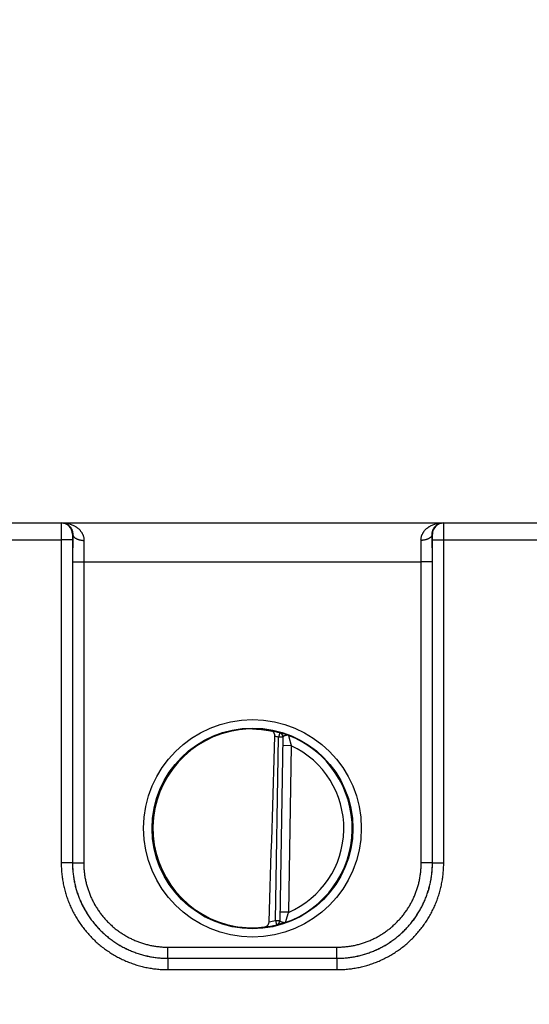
# Model space of a CAD drawing. Header units: inches. Extents: x 0 to 34, y 0 to 22.
# Tile 147 of 224: x 12.1 to 13, y 11.7 to 13.5. Entities that reach past the tile are written whole.
import ezdxf

# ---------------------------------------------------------------- set-up
doc = ezdxf.new("R2010")
doc.units = ezdxf.units.IN
doc.header["$LTSCALE"] = 1.87
doc.header["$MEASUREMENT"] = 0
doc.layers.get('0').update_dxf_attribs({"linetype": 'CONTINUOUS'})
doc.layers.add('DIMENSIONS', color=7, linetype='CONTINUOUS')
doc.styles.get("Standard").update_dxf_attribs({"font": 'txt', "width": 0.8})
doc.dimstyles.new('DIMSTYLE_1', dxfattribs={"dimtxt": 0.125, "dimasz": 0.18, "dimexe": 0.125, "dimexo": 0.0625, "dimgap": 0.03125, "dimtad": 0, "dimtih": 1, "dimtoh": 1, "dimdec": 3, "dimzin": 4, "dimdsep": 46, "dimtxsty": 'STANDARD', "dimblk": '_FILLED', "dimblk1": '_FILLED', "dimblk2": '_FILLED', "dimcen": 0.09, "dimadec": 0, "dimazin": 0, "dimtp": 0.01, "dimtm": 0.01, "dimtfac": 1, "dimtdec": 3, "dimtofl": 0, "dimtmove": 0, "dimatfit": 3, "dimldrblk": '_FILLED', "dimfxl": 1, "dimtolj": 1, "dimtzin": 4, "dimarcsym": 0})

# ---------------------------------------------------------------- blocks, each defined once
blk = doc.blocks.new('*D2')
at = {"layer": 'DIMENSIONS', "color": 2, "linetype": 'CONTINUOUS'}
blk.add_line((21.6467, 10.9372), (21.6467, 13.2512), dxfattribs=at)
at = {"layer": 'DIMENSIONS', "color": 2, "linetype": 'CONTINUOUS', "insert": (21.5842, 13.3137), "char_height": 0.125, "width": 1.525, "attachment_point": 1, "rotation": 90, "line_spacing_factor": 0.9}
blk.add_mtext('15.994{\\Ftxt.shx;\\W1.000000;\\H0.125000; }[406.25]', dxfattribs=at)
blk = doc.blocks.new('_FILLED')
at = {"color": 0, "linetype": 'BYBLOCK'}
blk.add_solid([(0, 0), (-1, 0.1736), (-1, -0.1736)], dxfattribs=at)

msp = doc.modelspace()

# ---------------------------------------------------------------- linework, layer by layer
at = {"color": 7, "linetype": 'CONTINUOUS'}
for p, q in [((8.2397, 12.5637), (21.6022, 12.5637)), ((12.1894, 12.5637), (12.1892, 12.5334)), ((12.8702, 12.5334), (12.87, 12.5637)), ((12.2094, 12.5437), (12.2092, 12.5336)), ((12.2097, 12.5437), (12.2094, 12.5437)), ((12.2097, 12.5437), (12.2094, 12.4945)), ((12.85, 12.5437), (12.8497, 12.5437)), ((12.8499, 12.4945), (12.8497, 12.5437)), ((12.8502, 12.5336), (12.85, 12.5437)), ((11.9402, 12.5334), (12.1892, 12.5334)), ((12.2092, 12.5336), (12.1892, 12.5334)), ((12.1892, 12.5334), (12.1893, 11.9581)), ((12.2092, 12.5336), (12.2093, 11.9583)), ((12.2297, 12.5326), (12.2294, 12.4943)), ((12.8299, 12.4943), (12.8297, 12.5326)), ((12.8501, 11.9583), (12.8502, 12.5336)), ((12.8502, 12.5336), (12.8702, 12.5334)), ((12.8701, 11.9581), (12.8702, 12.5334)), ((12.8702, 12.5334), (13.1192, 12.5334)), ((12.2094, 12.4945), (12.2094, 11.9583)), ((12.2094, 12.4945), (12.2294, 12.4943)), ((12.2294, 12.4943), (12.2294, 11.9582)), ((12.2294, 12.4943), (12.8299, 12.4943)), ((12.8499, 12.4945), (12.8299, 12.4943)), ((12.83, 11.9582), (12.8299, 12.4943)), ((12.85, 11.9583), (12.8499, 12.4945)), ((12.5783, 12.1896), (12.5761, 12.182)), ((12.5783, 12.19), (12.5783, 12.1896)), ((12.5704, 11.8558), (12.5761, 12.182)), ((12.584, 12.1819), (12.5761, 12.182)), ((12.584, 12.1823), (12.5783, 11.8553)), ((12.5988, 12.1668), (12.5838, 12.1671)), ((12.5988, 12.1668), (12.5936, 11.8702)), ((12.2093, 11.9582), (12.1893, 11.9581)), ((12.2093, 11.9583), (12.2094, 11.9583)), ((12.2094, 11.9583), (12.2294, 11.9582)), ((12.85, 11.9583), (12.83, 11.9582)), ((12.8501, 11.9583), (12.85, 11.9583)), ((12.8501, 11.9582), (12.8701, 11.9581)), ((12.5936, 11.8702), (12.5786, 11.8705)), ((12.5704, 11.8558), (12.5724, 11.8481)), ((12.5704, 11.8558), (12.5783, 11.8557)), ((12.5723, 11.8478), (12.5724, 11.8481)), ((12.3793, 11.7883), (12.3793, 11.8082)), ((12.3793, 11.8082), (12.68, 11.8082)), ((12.68, 11.7883), (12.68, 11.8082)), ((12.3793, 11.7883), (12.3793, 11.7681)), ((12.3793, 11.7883), (12.6801, 11.7883)), ((12.3793, 11.7883), (12.68, 11.7883)), ((12.6801, 11.7883), (12.6801, 11.7681)), ((12.3793, 11.7681), (12.6801, 11.7681))]:
    msp.add_line(p, q, dxfattribs=at)
for centre, radius in [((12.5297, 12.0198), 0.1937), ((12.5297, 12.0196), 0.1787)]:
    msp.add_circle(centre, radius, dxfattribs=at)
for centre, radius, start, end in [((12.1894, 12.5437), 0.02, 359.995, 89.995), ((12.87, 12.5437), 0.02, 90.005, 180.005), ((12.5288, 12.0267), 0.1701, 89.6908, 97.6004), ((12.5297, 12.0197), 0.1768, 74.0306, 78.9352), ((12.5762, 12.1824), 0.00787, 359.0042, 74.0707), ((12.5761, 12.182), 0.00787, 359.0003, 74.039), ((-111.9494, 15.8997), 124.5744, 358.138661, 358.290676), ((12.5297, 12.0197), 0.1689, 74.0306, 76.3334), ((12.5297, 12.0197), 0.1776, 289.2043, 68.7983), ((12.5297, 12.0197), 0.1626, 293.1447, 64.8553), ((12.5297, 12.0197), 0.1689, 280.0967, 283.9685), ((12.5704, 11.8554), 0.00787, 283.9293, 358.9958), ((12.5705, 11.8558), 0.00787, 283.9611, 358.9997), ((12.5285, 12.0126), 0.1699, 260.3962, 270.3988), ((12.5286, 12.0086), 0.1659, 270.3796, 277.8481), ((12.5297, 12.0197), 0.1768, 277.0061, 283.9694)]:
    msp.add_arc(centre, radius, start, end, dxfattribs=at)
msp.add_ellipse((12.5297, 12.0197), major_axis=(0, 0.1771), ratio=1, start_param=0.132587, end_param=2.974099, dxfattribs=at)
for points, knots in [([(12.191, 12.5637), (12.1915, 12.5637), (12.1925, 12.5636), (12.1941, 12.5634), (12.1956, 12.5631), (12.1971, 12.5626), (12.1986, 12.562), (12.2, 12.5613), (12.2014, 12.5604), (12.2028, 12.5593), (12.2041, 12.5581), (12.2051, 12.557), (12.2059, 12.556), (12.2067, 12.5549), (12.2076, 12.5534), (12.2085, 12.5513), (12.2092, 12.549), (12.2096, 12.5469), (12.2097, 12.5451), (12.2097, 12.5442), (12.2097, 12.5437)], [0, 0, 0, 0, 0.050172, 0.100548, 0.151326, 0.202718, 0.254965, 0.3083, 0.363016, 0.419433, 0.477904, 0.538902, 0.570508, 0.602949, 0.670715, 0.743014, 0.820987, 0.906009, 0.951758, 1, 1, 1, 1]), ([(12.191, 12.5637), (12.1921, 12.5637), (12.1942, 12.5636), (12.1974, 12.5633), (12.2006, 12.5627), (12.2038, 12.562), (12.2069, 12.561), (12.2099, 12.5598), (12.2124, 12.5586), (12.2143, 12.5575), (12.2157, 12.5566), (12.2171, 12.5557), (12.2184, 12.5547), (12.2197, 12.5536), (12.221, 12.5524), (12.2222, 12.5512), (12.2233, 12.5499), (12.2244, 12.5485), (12.2252, 12.5473), (12.2259, 12.5463), (12.2265, 12.5453), (12.2272, 12.5439), (12.2278, 12.5425), (12.2283, 12.5413), (12.2287, 12.5401), (12.2291, 12.5386), (12.2295, 12.5366), (12.2297, 12.5346), (12.2297, 12.5333), (12.2297, 12.5326)], [0, 0, 0, 0, 0.058435, 0.116917, 0.175497, 0.234242, 0.293205, 0.352466, 0.412123, 0.442133, 0.472283, 0.502597, 0.533097, 0.5638, 0.59473, 0.625925, 0.657424, 0.689259, 0.721473, 0.73774, 0.754123, 0.787263, 0.820952, 0.838024, 0.855259, 0.890248, 0.925992, 0.962556, 1, 1, 1, 1]), ([(12.8297, 12.5326), (12.8296, 12.5333), (12.8297, 12.5346), (12.8299, 12.5366), (12.8303, 12.5386), (12.8307, 12.5401), (12.8311, 12.5413), (12.8315, 12.5425), (12.8322, 12.5439), (12.8329, 12.5453), (12.8335, 12.5463), (12.8341, 12.5473), (12.835, 12.5485), (12.836, 12.5499), (12.8372, 12.5512), (12.8384, 12.5524), (12.8397, 12.5536), (12.841, 12.5547), (12.8423, 12.5557), (12.8437, 12.5566), (12.8451, 12.5575), (12.847, 12.5586), (12.8494, 12.5598), (12.8525, 12.561), (12.8556, 12.562), (12.8587, 12.5627), (12.8619, 12.5633), (12.8651, 12.5636), (12.8673, 12.5637), (12.8684, 12.5637)], [0, 0, 0, 0, 0.037444, 0.074008, 0.109752, 0.144741, 0.161976, 0.179048, 0.212737, 0.245877, 0.26226, 0.278527, 0.310741, 0.342576, 0.374075, 0.40527, 0.4362, 0.466903, 0.497403, 0.527717, 0.557867, 0.587877, 0.647534, 0.706795, 0.765758, 0.824503, 0.883083, 0.941565, 1, 1, 1, 1]), ([(12.8497, 12.5437), (12.8496, 12.5442), (12.8497, 12.5451), (12.8498, 12.5469), (12.8502, 12.549), (12.8509, 12.5513), (12.8518, 12.5534), (12.8527, 12.5549), (12.8534, 12.556), (12.8542, 12.557), (12.8552, 12.5581), (12.8566, 12.5593), (12.8579, 12.5604), (12.8593, 12.5613), (12.8608, 12.562), (12.8623, 12.5626), (12.8638, 12.5631), (12.8653, 12.5634), (12.8668, 12.5636), (12.8678, 12.5637), (12.8684, 12.5637)], [0, 0, 0, 0, 0.048242, 0.093991, 0.179013, 0.256986, 0.329285, 0.397051, 0.429492, 0.461098, 0.522096, 0.580567, 0.636984, 0.6917, 0.745035, 0.797282, 0.848674, 0.899452, 0.949828, 1, 1, 1, 1]), ([(12.2097, 12.5437), (12.2097, 12.5435), (12.2097, 12.5431), (12.2098, 12.5426), (12.21, 12.5421), (12.2101, 12.5415), (12.2104, 12.541), (12.2107, 12.5403), (12.2113, 12.5394), (12.2122, 12.5384), (12.2132, 12.5375), (12.2144, 12.5366), (12.2157, 12.5358), (12.2171, 12.5351), (12.2187, 12.5345), (12.2204, 12.5339), (12.2221, 12.5334), (12.224, 12.5331), (12.2258, 12.5328), (12.2278, 12.5326), (12.2291, 12.5326), (12.2297, 12.5326)], [0, 0, 0, 0, 0.021814, 0.043792, 0.066043, 0.08867, 0.111769, 0.135424, 0.184659, 0.236863, 0.292317, 0.351143, 0.413326, 0.478737, 0.547151, 0.618266, 0.691714, 0.767081, 0.843909, 0.921716, 1, 1, 1, 1]), ([(12.8497, 12.5437), (12.8496, 12.5435), (12.8496, 12.5431), (12.8495, 12.5426), (12.8494, 12.5421), (12.8492, 12.5415), (12.849, 12.541), (12.8486, 12.5403), (12.8481, 12.5394), (12.8472, 12.5384), (12.8462, 12.5375), (12.845, 12.5366), (12.8437, 12.5358), (12.8422, 12.5351), (12.8407, 12.5345), (12.839, 12.5339), (12.8372, 12.5334), (12.8354, 12.5331), (12.8335, 12.5328), (12.8316, 12.5326), (12.8303, 12.5326), (12.8297, 12.5326)], [0, 0, 0, 0, 0.021814, 0.043791, 0.066042, 0.088669, 0.111768, 0.135423, 0.184657, 0.236861, 0.292315, 0.351141, 0.413325, 0.478736, 0.54715, 0.618265, 0.691713, 0.76708, 0.843909, 0.921716, 1, 1, 1, 1]), ([(12.5297, 12.1968), (12.5329, 12.1968), (12.539, 12.1966), (12.5479, 12.1958), (12.556, 12.1946), (12.5612, 12.1937), (12.5636, 12.1931)], [0, 0, 0, 0, 0.27866, 0.540855, 0.7825, 1, 1, 1, 1]), ([(12.5696, 12.1838), (12.5696, 12.1841), (12.5696, 12.1847), (12.5695, 12.1856), (12.5694, 12.1865), (12.5691, 12.1876), (12.5687, 12.1886), (12.5682, 12.1896), (12.5679, 12.1902), (12.5674, 12.1908), (12.567, 12.1913), (12.5665, 12.1918), (12.5659, 12.1922), (12.5654, 12.1925), (12.5648, 12.1928), (12.5642, 12.193), (12.5638, 12.1931), (12.5636, 12.1931)], [0, 0, 0, 0, 0.076379, 0.151897, 0.225862, 0.297782, 0.434296, 0.498823, 0.560908, 0.620725, 0.678511, 0.734553, 0.789167, 0.842687, 0.895449, 0.947783, 1, 1, 1, 1]), ([(12.5939, 12.1852), (12.5936, 12.1853), (12.5932, 12.1855), (12.5927, 12.1857), (12.5921, 12.1859), (12.5915, 12.1861), (12.5907, 12.1864), (12.5899, 12.1867), (12.5889, 12.187), (12.5877, 12.1874), (12.5864, 12.1878), (12.5851, 12.1882), (12.5839, 12.1886), (12.5828, 12.1889), (12.5818, 12.1892), (12.5809, 12.1894), (12.5803, 12.1896), (12.5798, 12.1897), (12.5795, 12.1898), (12.5792, 12.1898), (12.579, 12.1899), (12.5789, 12.1899), (12.5788, 12.1899), (12.5787, 12.1899), (12.5786, 12.19), (12.5785, 12.19), (12.5785, 12.19), (12.5784, 12.19), (12.5784, 12.19), (12.5784, 12.19), (12.5784, 12.19), (12.5783, 12.19), (12.5783, 12.19), (12.5783, 12.19), (12.5783, 12.19), (12.5783, 12.19), (12.5783, 12.19), (12.5783, 12.19)], [0, 0, 0, 0, 0.053578, 0.080061, 0.106327, 0.158169, 0.209024, 0.258814, 0.307463, 0.401124, 0.489626, 0.572508, 0.649274, 0.719522, 0.782838, 0.838788, 0.88699, 0.908068, 0.927066, 0.943934, 0.958625, 0.965143, 0.971107, 0.976511, 0.981354, 0.985632, 0.989342, 0.992482, 0.995051, 0.996122, 0.997052, 0.997842, 0.998495, 0.999016, 0.999419, 0.999728, 1, 1, 1, 1]), ([(12.5939, 12.1852), (12.5938, 12.1852), (12.5937, 12.1853), (12.5935, 12.1853), (12.5933, 12.1854), (12.5931, 12.1854), (12.5929, 12.1855), (12.5927, 12.1855), (12.5923, 12.1855), (12.5919, 12.1855), (12.5915, 12.1855), (12.5911, 12.1855), (12.5905, 12.1855), (12.5899, 12.1854), (12.5892, 12.1852), (12.5886, 12.1851), (12.5883, 12.185), (12.5879, 12.1849), (12.5875, 12.1847), (12.5871, 12.1846), (12.5868, 12.1845), (12.5864, 12.1843), (12.5861, 12.1842), (12.5858, 12.1841), (12.5855, 12.1839), (12.5853, 12.1838), (12.585, 12.1836), (12.5848, 12.1835), (12.5846, 12.1833), (12.5844, 12.1831), (12.5843, 12.183), (12.5842, 12.1828), (12.5841, 12.1826), (12.584, 12.1824), (12.584, 12.1823), (12.584, 12.1823)], [0, 0, 0, 0, 0.018634, 0.037536, 0.056102, 0.074191, 0.092114, 0.110162, 0.146727, 0.183664, 0.220996, 0.258627, 0.29635, 0.371877, 0.447311, 0.484772, 0.521866, 0.558397, 0.594224, 0.629251, 0.663356, 0.696406, 0.728272, 0.758841, 0.788017, 0.815718, 0.84187, 0.86642, 0.889346, 0.910683, 0.930539, 0.94908, 0.966566, 0.983375, 1, 1, 1, 1]), ([(12.5939, 12.1852), (12.5939, 12.1852), (12.5939, 12.1852), (12.5939, 12.1852), (12.5939, 12.1852), (12.5939, 12.1851), (12.5939, 12.1851), (12.5939, 12.185), (12.594, 12.1849), (12.594, 12.1848), (12.594, 12.1847), (12.594, 12.1846), (12.5941, 12.1844), (12.5941, 12.1841), (12.5942, 12.1838), (12.5943, 12.1834), (12.5944, 12.183), (12.5945, 12.1825), (12.5947, 12.182), (12.5948, 12.1814), (12.5949, 12.1809), (12.5951, 12.1803), (12.5952, 12.1796), (12.5955, 12.1788), (12.5958, 12.1776), (12.5961, 12.1762), (12.5965, 12.1749), (12.5967, 12.1739), (12.5969, 12.1732), (12.5972, 12.1724), (12.5974, 12.1713), (12.5978, 12.17), (12.5983, 12.1684), (12.5986, 12.1674), (12.5988, 12.1668)], [0, 0, 0, 0, 0.000318, 0.000813, 0.00236, 0.004654, 0.007671, 0.011403, 0.015848, 0.020998, 0.026842, 0.033368, 0.040564, 0.056909, 0.075772, 0.097031, 0.120546, 0.146171, 0.173779, 0.203232, 0.234382, 0.267084, 0.301214, 0.336649, 0.410944, 0.489055, 0.570201, 0.611689, 0.653681, 0.696103, 0.73889, 0.825307, 0.912476, 1, 1, 1, 1]), ([(12.2093, 11.9583), (12.2093, 11.9569), (12.2093, 11.9541), (12.2095, 11.9499), (12.2097, 11.9457), (12.2102, 11.9402), (12.2111, 11.9333), (12.2125, 11.9251), (12.2143, 11.9169), (12.2165, 11.9089), (12.2192, 11.901), (12.2222, 11.8932), (12.2255, 11.8855), (12.2293, 11.8781), (12.2334, 11.8708), (12.2379, 11.8638), (12.2427, 11.857), (12.2478, 11.8504), (12.2533, 11.8441), (12.259, 11.838), (12.2651, 11.8323), (12.2714, 11.8268), (12.278, 11.8217), (12.2848, 11.8169), (12.2919, 11.8124), (12.2991, 11.8083), (12.3066, 11.8045), (12.3142, 11.8012), (12.322, 11.7982), (12.3299, 11.7955), (12.338, 11.7933), (12.3461, 11.7915), (12.3543, 11.7901), (12.3612, 11.7892), (12.3668, 11.7887), (12.3709, 11.7885), (12.3751, 11.7883), (12.3779, 11.7883), (12.3793, 11.7883)], [0, 0, 0, 0, 0.015626, 0.031252, 0.046878, 0.062504, 0.093753, 0.125002, 0.156252, 0.187501, 0.21875, 0.25, 0.281249, 0.312499, 0.343748, 0.374997, 0.406247, 0.437496, 0.468746, 0.499996, 0.531245, 0.562495, 0.593745, 0.624994, 0.656244, 0.687494, 0.718744, 0.749994, 0.781244, 0.812494, 0.843744, 0.874994, 0.906245, 0.937495, 0.953121, 0.968747, 0.984374, 1, 1, 1, 1]), ([(12.2094, 11.9583), (12.2094, 11.9556), (12.2095, 11.95), (12.2101, 11.9417), (12.2111, 11.9334), (12.2126, 11.9252), (12.2144, 11.917), (12.2166, 11.909), (12.2192, 11.901), (12.2222, 11.8933), (12.2256, 11.8856), (12.2294, 11.8782), (12.2335, 11.8709), (12.2379, 11.8639), (12.2427, 11.857), (12.2479, 11.8504), (12.2533, 11.8441), (12.2591, 11.8381), (12.2651, 11.8323), (12.2714, 11.8269), (12.278, 11.8217), (12.2848, 11.8169), (12.2919, 11.8125), (12.2992, 11.8083), (12.3066, 11.8046), (12.3142, 11.8012), (12.322, 11.7982), (12.33, 11.7956), (12.338, 11.7934), (12.3461, 11.7915), (12.3544, 11.7901), (12.3626, 11.7891), (12.371, 11.7885), (12.3765, 11.7883), (12.3793, 11.7883)], [0, 0, 0, 0, 0.03125, 0.0625, 0.09375, 0.124999, 0.156249, 0.187499, 0.218749, 0.249999, 0.281249, 0.312499, 0.343748, 0.374998, 0.406248, 0.437498, 0.468748, 0.499998, 0.531248, 0.562498, 0.593748, 0.624998, 0.656248, 0.687498, 0.718748, 0.749998, 0.781248, 0.812498, 0.843749, 0.874999, 0.906249, 0.937499, 0.96875, 1, 1, 1, 1]), ([(12.2294, 11.9582), (12.2294, 11.9569), (12.2294, 11.9545), (12.2296, 11.9496), (12.23, 11.9435), (12.2309, 11.9361), (12.2322, 11.9289), (12.2338, 11.9217), (12.2358, 11.9146), (12.2381, 11.9076), (12.2407, 11.9007), (12.2437, 11.894), (12.247, 11.8874), (12.2506, 11.881), (12.2546, 11.8748), (12.2588, 11.8688), (12.2633, 11.863), (12.2681, 11.8574), (12.2732, 11.8521), (12.2786, 11.847), (12.2841, 11.8422), (12.2899, 11.8376), (12.296, 11.8334), (12.3022, 11.8294), (12.3086, 11.8258), (12.3152, 11.8225), (12.3219, 11.8195), (12.3288, 11.8169), (12.3358, 11.8146), (12.3429, 11.8126), (12.35, 11.811), (12.3573, 11.8097), (12.3634, 11.809), (12.3683, 11.8085), (12.372, 11.8083), (12.3756, 11.8082), (12.3781, 11.8082), (12.3793, 11.8082)], [0, 0, 0, 0, 0.015626, 0.031252, 0.062501, 0.09375, 0.124999, 0.156248, 0.187498, 0.218747, 0.249996, 0.281246, 0.312495, 0.343745, 0.374994, 0.406244, 0.437493, 0.468743, 0.499993, 0.531243, 0.562492, 0.593742, 0.624992, 0.656242, 0.687492, 0.718743, 0.749993, 0.781243, 0.812493, 0.843744, 0.874994, 0.906244, 0.937495, 0.953121, 0.968747, 0.984374, 1, 1, 1, 1]), ([(12.68, 11.7883), (12.6828, 11.7883), (12.6884, 11.7885), (12.6967, 11.7891), (12.705, 11.7901), (12.7132, 11.7915), (12.7214, 11.7934), (12.7294, 11.7956), (12.7373, 11.7982), (12.7451, 11.8012), (12.7528, 11.8046), (12.7602, 11.8083), (12.7675, 11.8125), (12.7745, 11.8169), (12.7813, 11.8217), (12.7879, 11.8269), (12.7942, 11.8323), (12.8003, 11.8381), (12.806, 11.8441), (12.8115, 11.8504), (12.8166, 11.857), (12.8214, 11.8639), (12.8259, 11.8709), (12.83, 11.8782), (12.8338, 11.8856), (12.8371, 11.8933), (12.8401, 11.901), (12.8428, 11.909), (12.845, 11.917), (12.8468, 11.9252), (12.8482, 11.9334), (12.8492, 11.9417), (12.8499, 11.95), (12.85, 11.9556), (12.85, 11.9583)], [0, 0, 0, 0, 0.03125, 0.062501, 0.093751, 0.125001, 0.156251, 0.187502, 0.218752, 0.250002, 0.281252, 0.312502, 0.343752, 0.375002, 0.406252, 0.437502, 0.468752, 0.500002, 0.531252, 0.562502, 0.593752, 0.625002, 0.656252, 0.687501, 0.718751, 0.750001, 0.781251, 0.812501, 0.843751, 0.875001, 0.90625, 0.9375, 0.96875, 1, 1, 1, 1]), ([(12.68, 11.8082), (12.6813, 11.8082), (12.6837, 11.8082), (12.6886, 11.8084), (12.6948, 11.8088), (12.7021, 11.8097), (12.7093, 11.811), (12.7165, 11.8126), (12.7236, 11.8146), (12.7306, 11.8169), (12.7375, 11.8195), (12.7442, 11.8225), (12.7508, 11.8258), (12.7572, 11.8294), (12.7634, 11.8334), (12.7694, 11.8376), (12.7752, 11.8422), (12.7808, 11.847), (12.7861, 11.8521), (12.7912, 11.8574), (12.796, 11.863), (12.8006, 11.8688), (12.8048, 11.8748), (12.8087, 11.881), (12.8124, 11.8874), (12.8157, 11.894), (12.8187, 11.9007), (12.8213, 11.9076), (12.8236, 11.9146), (12.8256, 11.9217), (12.8272, 11.9289), (12.8284, 11.9361), (12.8292, 11.9422), (12.8296, 11.9471), (12.8298, 11.9508), (12.83, 11.9545), (12.83, 11.9569), (12.83, 11.9582)], [0, 0, 0, 0, 0.015626, 0.031253, 0.062503, 0.093753, 0.125004, 0.156254, 0.187504, 0.218755, 0.250005, 0.281255, 0.312505, 0.343755, 0.375005, 0.406255, 0.437505, 0.468755, 0.500005, 0.531255, 0.562504, 0.593754, 0.625004, 0.656253, 0.687503, 0.718752, 0.750001, 0.781251, 0.8125, 0.843749, 0.874998, 0.906248, 0.937497, 0.953123, 0.968748, 0.984374, 1, 1, 1, 1]), ([(12.6801, 11.7883), (12.6815, 11.7883), (12.6842, 11.7883), (12.6884, 11.7885), (12.6926, 11.7887), (12.6981, 11.7892), (12.705, 11.7901), (12.7133, 11.7915), (12.7214, 11.7933), (12.7294, 11.7955), (12.7374, 11.7982), (12.7452, 11.8012), (12.7528, 11.8045), (12.7602, 11.8083), (12.7675, 11.8124), (12.7746, 11.8169), (12.7814, 11.8217), (12.788, 11.8268), (12.7943, 11.8323), (12.8003, 11.838), (12.8061, 11.8441), (12.8115, 11.8504), (12.8167, 11.857), (12.8215, 11.8638), (12.8259, 11.8708), (12.8301, 11.8781), (12.8338, 11.8855), (12.8372, 11.8932), (12.8402, 11.901), (12.8428, 11.9089), (12.8451, 11.9169), (12.8469, 11.9251), (12.8483, 11.9333), (12.8492, 11.9402), (12.8496, 11.9457), (12.8499, 11.9499), (12.85, 11.9541), (12.8501, 11.9569), (12.8501, 11.9583)], [0, 0, 0, 0, 0.015626, 0.031253, 0.046879, 0.062505, 0.093755, 0.125006, 0.156256, 0.187506, 0.218756, 0.250006, 0.281256, 0.312506, 0.343756, 0.375006, 0.406255, 0.437505, 0.468755, 0.500004, 0.531254, 0.562504, 0.593753, 0.625003, 0.656252, 0.687501, 0.718751, 0.75, 0.78125, 0.812499, 0.843748, 0.874998, 0.906247, 0.937496, 0.953122, 0.968748, 0.984374, 1, 1, 1, 1]), ([(12.1893, 11.9581), (12.1893, 11.9565), (12.1893, 11.9534), (12.1896, 11.9472), (12.1901, 11.9394), (12.1913, 11.9302), (12.1929, 11.921), (12.1949, 11.9119), (12.1974, 11.9029), (12.2003, 11.8941), (12.2037, 11.8853), (12.2075, 11.8768), (12.2117, 11.8685), (12.2163, 11.8604), (12.2212, 11.8525), (12.2266, 11.8449), (12.2324, 11.8375), (12.2385, 11.8305), (12.2449, 11.8237), (12.2516, 11.8173), (12.2587, 11.8112), (12.2661, 11.8054), (12.2737, 11.8001), (12.2816, 11.7951), (12.2897, 11.7905), (12.298, 11.7863), (12.3066, 11.7825), (12.3153, 11.7792), (12.3241, 11.7762), (12.3331, 11.7737), (12.3422, 11.7717), (12.3514, 11.7701), (12.3607, 11.769), (12.3684, 11.7684), (12.3746, 11.7682), (12.3777, 11.7681), (12.3793, 11.7681)], [0, 0, 0, 0, 0.015626, 0.031252, 0.062501, 0.09375, 0.124999, 0.156249, 0.187498, 0.218747, 0.249997, 0.281246, 0.312496, 0.343745, 0.374995, 0.406245, 0.437494, 0.468744, 0.499994, 0.531244, 0.562494, 0.593744, 0.624994, 0.656244, 0.687494, 0.718744, 0.749995, 0.781245, 0.812495, 0.843746, 0.874996, 0.906246, 0.937497, 0.968747, 0.984374, 1, 1, 1, 1]), ([(12.6801, 11.7681), (12.6816, 11.7681), (12.6847, 11.7682), (12.691, 11.7684), (12.6987, 11.769), (12.708, 11.7701), (12.7172, 11.7717), (12.7263, 11.7737), (12.7352, 11.7762), (12.7441, 11.7792), (12.7528, 11.7825), (12.7613, 11.7863), (12.7697, 11.7905), (12.7778, 11.7951), (12.7857, 11.8001), (12.7933, 11.8054), (12.8007, 11.8112), (12.8077, 11.8173), (12.8145, 11.8237), (12.8209, 11.8305), (12.827, 11.8375), (12.8327, 11.8449), (12.8381, 11.8525), (12.8431, 11.8604), (12.8477, 11.8685), (12.8519, 11.8768), (12.8557, 11.8853), (12.859, 11.8941), (12.862, 11.9029), (12.8645, 11.9119), (12.8665, 11.921), (12.8681, 11.9302), (12.8692, 11.9394), (12.8698, 11.9472), (12.87, 11.9534), (12.8701, 11.9565), (12.8701, 11.9581)], [0, 0, 0, 0, 0.015626, 0.031253, 0.062503, 0.093754, 0.125004, 0.156254, 0.187505, 0.218755, 0.250005, 0.281256, 0.312506, 0.343756, 0.375006, 0.406256, 0.437506, 0.468756, 0.500006, 0.531256, 0.562506, 0.593755, 0.625005, 0.656255, 0.687504, 0.718754, 0.750003, 0.781253, 0.812502, 0.843751, 0.875001, 0.90625, 0.937499, 0.968748, 0.984374, 1, 1, 1, 1]), ([(12.5512, 11.8442), (12.5515, 11.8443), (12.552, 11.8444), (12.5527, 11.8445), (12.5534, 11.8448), (12.5541, 11.8451), (12.5548, 11.8454), (12.5554, 11.8459), (12.556, 11.8463), (12.5566, 11.8469), (12.5571, 11.8475), (12.5576, 11.8482), (12.5581, 11.8489), (12.5585, 11.8497), (12.5588, 11.8506), (12.5591, 11.8518), (12.5593, 11.8528), (12.5593, 11.8534)], [0, 0, 0, 0, 0.056055, 0.111975, 0.16794, 0.224157, 0.280858, 0.338294, 0.396735, 0.456457, 0.517729, 0.580799, 0.645866, 0.713052, 0.782359, 0.85362, 1, 1, 1, 1]), ([(12.5881, 11.852), (12.588, 11.8519), (12.5878, 11.8519), (12.5875, 11.8518), (12.5872, 11.8518), (12.5869, 11.8518), (12.5865, 11.8517), (12.5861, 11.8517), (12.5857, 11.8517), (12.5853, 11.8518), (12.5849, 11.8518), (12.5844, 11.8519), (12.584, 11.852), (12.5836, 11.8521), (12.5832, 11.8522), (12.5828, 11.8523), (12.5824, 11.8524), (12.5821, 11.8526), (12.5816, 11.8527), (12.5811, 11.8529), (12.5807, 11.8531), (12.5803, 11.8533), (12.58, 11.8534), (12.5798, 11.8536), (12.5795, 11.8537), (12.5793, 11.8539), (12.5791, 11.8541), (12.5789, 11.8542), (12.5787, 11.8544), (12.5786, 11.8546), (12.5784, 11.8547), (12.5784, 11.8549), (12.5783, 11.8551), (12.5783, 11.8552), (12.5783, 11.8553)], [0, 0, 0, 0, 0.0369, 0.055409, 0.0738, 0.110453, 0.147176, 0.184068, 0.221202, 0.258593, 0.296208, 0.334008, 0.371879, 0.409696, 0.447396, 0.484839, 0.521867, 0.558373, 0.594217, 0.663352, 0.696404, 0.72827, 0.758839, 0.78802, 0.815719, 0.841863, 0.866412, 0.889351, 0.910701, 0.930541, 0.949068, 0.966547, 0.983357, 1, 1, 1, 1]), ([(12.5936, 11.8702), (12.5934, 11.8697), (12.593, 11.8686), (12.5925, 11.867), (12.5921, 11.8657), (12.5918, 11.8647), (12.5915, 11.8639), (12.5913, 11.8632), (12.591, 11.8622), (12.5906, 11.861), (12.5902, 11.8595), (12.5899, 11.8584), (12.5896, 11.8575), (12.5894, 11.8569), (12.5893, 11.8563), (12.5891, 11.8557), (12.589, 11.8552), (12.5888, 11.8547), (12.5887, 11.8542), (12.5886, 11.8538), (12.5885, 11.8534), (12.5884, 11.853), (12.5883, 11.8527), (12.5882, 11.8525), (12.5882, 11.8523), (12.5881, 11.8522), (12.5881, 11.8521), (12.5881, 11.8521), (12.5881, 11.852), (12.5881, 11.852), (12.5881, 11.852), (12.5881, 11.852)], [0, 0, 0, 0, 0.08754, 0.174724, 0.261156, 0.30395, 0.346379, 0.388377, 0.429871, 0.511028, 0.589148, 0.66345, 0.698887, 0.733017, 0.76572, 0.796868, 0.826318, 0.853922, 0.879542, 0.903049, 0.9243, 0.943152, 0.959485, 0.973194, 0.984172, 0.988608, 0.992333, 0.995339, 0.997621, 0.999175, 1, 1, 1, 1]), ([(12.5881, 11.852), (12.5878, 11.8519), (12.5873, 11.8517), (12.5864, 11.8514), (12.5856, 11.8512), (12.5846, 11.8509), (12.5833, 11.8505), (12.5819, 11.85), (12.5805, 11.8496), (12.5792, 11.8493), (12.578, 11.849), (12.5769, 11.8487), (12.5759, 11.8484), (12.575, 11.8482), (12.5743, 11.8481), (12.5738, 11.848), (12.5735, 11.8479), (12.5733, 11.8479), (12.573, 11.8479), (12.5729, 11.8478), (12.5728, 11.8478), (12.5727, 11.8478), (12.5726, 11.8478), (12.5726, 11.8478), (12.5725, 11.8478), (12.5725, 11.8478), (12.5724, 11.8478), (12.5724, 11.8478), (12.5724, 11.8478), (12.5724, 11.8478), (12.5724, 11.8478), (12.5724, 11.8478), (12.5723, 11.8478), (12.5723, 11.8478), (12.5723, 11.8478), (12.5723, 11.8478)], [0, 0, 0, 0, 0.053568, 0.106319, 0.158155, 0.208993, 0.307433, 0.401124, 0.489618, 0.572466, 0.649233, 0.719489, 0.782812, 0.838776, 0.886988, 0.908063, 0.927056, 0.943925, 0.958628, 0.965154, 0.971122, 0.97653, 0.981373, 0.985651, 0.989359, 0.992496, 0.995061, 0.99613, 0.997057, 0.997845, 0.998496, 0.999017, 0.999419, 0.999728, 1, 1, 1, 1]), ([(12.3793, 11.7883), (12.3793, 11.7883), (12.3793, 11.7883), (12.3793, 11.7883), (12.3793, 11.7883), (12.3793, 11.7883), (12.3793, 11.7883), (12.3793, 11.7883), (12.3793, 11.7883), (12.3793, 11.7883)], [0, 0, 0, 0, 0.116811, 0.221507, 0.332734, 0.461992, 0.600916, 0.737253, 1, 1, 1, 1]), ([(12.6801, 11.7883), (12.6801, 11.7883), (12.6801, 11.7883), (12.6801, 11.7883), (12.6801, 11.7883), (12.6801, 11.7883), (12.6801, 11.7883), (12.6801, 11.7883), (12.68, 11.7883), (12.68, 11.7883)], [0, 0, 0, 0, 0.116528, 0.220707, 0.331515, 0.460872, 0.600231, 0.736911, 1, 1, 1, 1])]:
    msp.add_open_spline(points, degree=3, knots=knots, dxfattribs=at)

# ---------------------------------------------------------------- dimensions: what is measured, and where the dimension line sits
at = {"layer": 'DIMENSIONS', "color": 2, "linetype": 'CONTINUOUS'}
dim = msp.add_ordinate_dim(feature_location=(21.6467, 10.9372), offset=(0, 2.314), dtype=1, origin=(5.6528, 10.8747), dimstyle='DIMSTYLE_1', dxfattribs=at)
dim.commit()
dim.dimension.update_dxf_attribs({"geometry": '*D2', "text_midpoint": (21.6467, 14.0762)})

doc.saveas('drawing.dxf')
